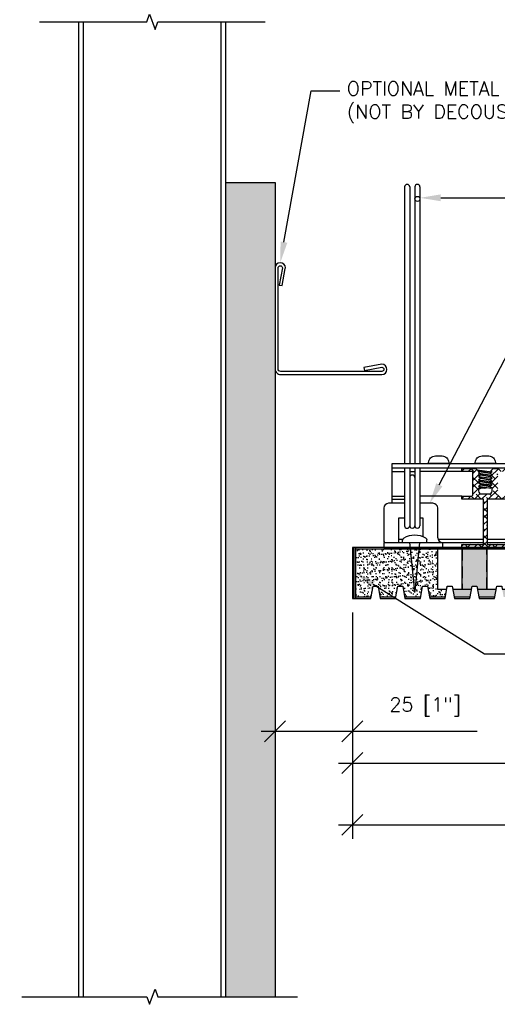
# Model space of a CAD drawing. Header units: millimetres. Extents: x 0 to 4899, y -1170 to 2118.
# Tile 11 of 18: x 890 to 1045, y 799 to 1117. Entities that reach past the tile are written whole.
import ezdxf
from ezdxf import colors
from ezdxf.entities.mleader import LeaderData, LeaderLine
from ezdxf.math import Vec2, Vec3

# ---------------------------------------------------------------- set-up
doc = ezdxf.new("R2010")
doc.units = ezdxf.units.MM
doc.header["$LTSCALE"] = 15
doc.header["$MEASUREMENT"] = 0
doc.linetypes.add('HIDDEN', pattern=[0.375, 0.25, -0.125])
for name, color, linetype in [('1-ARCH', 1, 'Continuous'), ('1-DIM', 4, 'Continuous'), ('1-MOUNT', 155, 'Continuous'), ('1-PANEL', 6, 'Continuous'), ('1-TEXT', 2, 'Continuous')]:
    doc.layers.add(name, color=color, linetype=linetype)
doc.styles.add('TEXT', font='romans.shx')
doc.dimstyles.new('ALT DIM 1-2', dxfattribs={"dimscale": 2.25, "dimtxt": 2, "dimasz": 3, "dimexe": 2, "dimexo": 2, "dimgap": 2, "dimtad": 1, "dimdec": 0, "dimzin": 3, "dimdsep": 46, "dimtxsty": 'TEXT', "dimblk": 'OBLIQUE', "dimcen": 2, "dimdle": 2, "dimclrd": 256, "dimclre": 4, "dimclrt": 2, "dimazin": 0, "dimtfac": 1, "dimtdec": 0, "dimtmove": 0, "dimatfit": 3, "dimfxl": 0, "dimfrac": 2, "dimtolj": 1, "dimtzin": 0, "dimlwd": -1, "dimlwe": -1, "dimarcsym": 0})
doc.dimstyles.new('WDIM 1-2', dxfattribs={"dimscale": 2.25, "dimtxt": 2, "dimasz": 3, "dimexe": 2, "dimexo": 2, "dimgap": 1.6, "dimtad": 1, "dimdec": 1, "dimzin": 3, "dimdsep": 46, "dimtxsty": 'TEXT', "dimblk": 'OBLIQUE', "dimcen": 2, "dimdle": 2, "dimclrd": 256, "dimclre": 4, "dimclrt": 2, "dimazin": 0, "dimtfac": 1, "dimtdec": 1, "dimtmove": 0, "dimatfit": 3, "dimfxl": 0, "dimfrac": 2, "dimtolj": 1, "dimtzin": 0, "dimlwd": -1, "dimlwe": -1, "dimarcsym": 0})
pattern_1 = [(37.5, (-2125.8431, 1500.0921), (-0.06299336, 1.9268238), [0, -1.52, 0, -1.7, 0, -1.625]), (7.5, (-2125.843, 1500.0921), (1.7697767, 2.822146), [0, -0.82, 0, -1.37, 0, -0.525]), (327.5, (-2127.0731, 1500.0921), (3.1141419, 0.00565905), [0, -0.5, 0, -1.8, 0, -2.35]), (317.5, (-2127.073, 1500.0921), (3.0061266, 0.8776756), [0, -0.25, 0, -1.18, 0, -1.35])]

# ---------------------------------------------------------------- blocks, each defined once
blk = doc.blocks.new('_OBLIQUE')
at = {"color": 0, "linetype": 'ByBlock'}
blk.add_line((-0.5, -0.5), (0.5, 0.5), dxfattribs=at)
blk = doc.blocks.new('*D233')
at = {"layer": '1-DIM', "color": 4, "transparency": 16777216}
for p, q in [((997.65, 916.8), (997.65, 872.18)), ((1288.75, 916.8), (1288.75, 872.18))]:
    blk.add_line(p, q, dxfattribs=at)
at = {"layer": '1-DIM', "transparency": 16777216}
blk.add_line((993.15, 876.68), (1282, 876.68), dxfattribs=at)
blk.add_solid([(1282, 877.81), (1282, 875.56), (1288.75, 876.68)], dxfattribs=at)
at = {"layer": 'DEFPOINTS', "color": 0, "transparency": 16777216}
for p in [(997.65, 921.3), (1288.75, 921.3), (1288.75, 876.68)]:
    blk.add_point(p, dxfattribs=at)
at = {"layer": '1-DIM', "transparency": 16777216, "xscale": 6.75, "yscale": 6.75, "zscale": 6.75, "rotation": 180}
blk.add_blockref('_OBLIQUE', (997.65, 876.68), dxfattribs=at)
at = {"layer": '1-DIM', "color": 2, "transparency": 16777216, "insert": (1139.83, 882.53), "char_height": 4.5, "attachment_point": 5, "style": 'TEXT', "bg_fill": 3, "box_fill_scale": 1.25, "bg_fill_color": 256, "bg_fill_true_color": 13158600, "bg_fill_transparency": 0}
blk.add_mtext('\\A1;PANEL WIDTH', dxfattribs=at)
blk = doc.blocks.new('*D234')
at = {"layer": '1-DIM', "color": 4, "transparency": 16777216}
for p, q in [((997.65, 925.42), (997.65, 852.18)), ((1288.66, 904.01), (1288.66, 852.18))]:
    blk.add_line(p, q, dxfattribs=at)
at = {"layer": '1-DIM', "transparency": 16777216}
blk.add_line((993.15, 856.68), (1281.91, 856.68), dxfattribs=at)
blk.add_solid([(1281.91, 857.81), (1281.91, 855.56), (1288.66, 856.68)], dxfattribs=at)
at = {"layer": 'DEFPOINTS', "color": 0, "transparency": 16777216}
for p in [(997.65, 929.92), (1288.66, 908.51), (1288.66, 856.68)]:
    blk.add_point(p, dxfattribs=at)
at = {"layer": '1-DIM', "transparency": 16777216, "xscale": 6.75, "yscale": 6.75, "zscale": 6.75, "rotation": 180}
blk.add_blockref('_OBLIQUE', (997.65, 856.68), dxfattribs=at)
at = {"layer": '1-DIM', "color": 2, "transparency": 16777216, "insert": (1139.78, 862.53), "char_height": 4.5, "attachment_point": 5, "style": 'TEXT', "bg_fill": 3, "box_fill_scale": 1.25, "bg_fill_color": 256, "bg_fill_true_color": 13158600, "bg_fill_transparency": 0}
blk.add_mtext('\\A1;PANEL MODULE', dxfattribs=at)
blk = doc.blocks.new('*X93')
at = {"color": 0}
for p, q in [((753.81, 466.54), (754.7, 467.44)), ((754.62, 467.35), (754.53, 467.44)), ((755.89, 466.42), (756.91, 467.44)), ((757.93, 466.25), (756.74, 467.44)), ((757.44, 465.76), (758.73, 467.05)), ((757.44, 463.55), (759.55, 465.66)), ((763.04, 464.73), (765.75, 467.44)), ((764.56, 464.04), (763.41, 465.19)), ((765.44, 465.37), (765.11, 465.7)), ((766.59, 466.42), (765.57, 467.44)), ((766.94, 466.42), (767.96, 467.44)), ((768.8, 466.42), (767.78, 467.44)), ((759.03, 462.93), (757.44, 464.53)), ((757.44, 461.34), (759.61, 463.51)), ((759.27, 460.49), (757.44, 462.32)), ((759.84, 464.34), (759.64, 464.54)), ((763.06, 462.54), (765.44, 464.92)), ((765.44, 460.95), (763.36, 463.03)), ((763.61, 460.88), (765.44, 462.71)), ((757.44, 459.13), (759.66, 461.35)), ((757.96, 457.44), (759.79, 459.27)), ((760.11, 457.44), (758.48, 459.07)), ((760.17, 457.44), (761.87, 459.14)), ((762.38, 457.44), (765.44, 460.5)), ((763.45, 458.51), (762.81, 459.16)), ((766.74, 457.44), (764.01, 460.17)), ((753.81, 457.7), (754.56, 458.46)), ((755.75, 457.44), (756.77, 458.46)), ((757.9, 457.44), (756.88, 458.46)), ((760.81, 455.87), (762.08, 457.14)), ((761.24, 456.3), (760.81, 456.74)), ((762.32, 457.44), (761.8, 457.96)), ((764.59, 457.44), (765.68, 458.53)), ((766.8, 457.44), (767.82, 458.46)), ((768.95, 457.44), (767.93, 458.46)), ((769.01, 457.44), (769.08, 457.51)), ((760.81, 453.66), (762.08, 454.93)), ((762.08, 453.26), (760.81, 454.53)), ((760.81, 451.45), (762.08, 452.72)), ((762.08, 451.05), (760.81, 452.32)), ((760.81, 449.24), (762.08, 450.51)), ((762.08, 448.84), (761.8, 449.12)), ((760.81, 447.03), (762.08, 448.3)), ((761.24, 447.47), (760.81, 447.9)), ((760.81, 444.82), (762.08, 446.09)), ((753.81, 442.24), (754.43, 442.86)), ((755.62, 441.84), (756.64, 442.86)), ((757.83, 441.84), (758.85, 442.86)), ((760.14, 441.94), (759.22, 442.86)), ((760.04, 441.84), (762.08, 443.88)), ((762.08, 444.43), (760.81, 445.7)), ((762.45, 441.84), (760.81, 443.49)), ((762.25, 441.84), (763.27, 442.86)), ((764.46, 441.84), (765.48, 442.86)), ((766.67, 441.84), (767.69, 442.86)), ((768.98, 441.94), (768.06, 442.86)), ((755.82, 441.84), (755.17, 442.49)), ((764.66, 441.84), (764.01, 442.49)), ((768.88, 441.84), (769.08, 442.04))]:
    blk.add_line(p, q, dxfattribs=at)
blk = doc.blocks.new('*D245')
at = {"layer": '1-DIM', "color": 4, "transparency": 16777216}
blk.add_line((972.65, 896.67), (972.65, 882.47), dxfattribs=at)
at = {"layer": '1-DIM', "transparency": 16777216}
for p, q in [((968.15, 886.97), (997.65, 886.97)), ((997.65, 886.97), (1038.04, 886.97))]:
    blk.add_line(p, q, dxfattribs=at)
at = {"layer": 'DEFPOINTS', "color": 0, "transparency": 16777216}
for p in [(972.65, 901.17), (997.65, 886.97), (997.65, 886.97)]:
    blk.add_point(p, dxfattribs=at)
at = {"layer": '1-DIM', "transparency": 16777216, "xscale": 6.75, "yscale": 6.75, "zscale": 6.75, "rotation": 180}
blk.add_blockref('_OBLIQUE', (972.65, 886.97), dxfattribs=at)
at = {"layer": '1-DIM', "transparency": 16777216, "xscale": 6.75, "yscale": 6.75, "zscale": 6.75}
blk.add_blockref('_OBLIQUE', (997.65, 886.97), dxfattribs=at)
at = {"layer": '1-DIM', "color": 2, "transparency": 16777216, "insert": (1021.22, 894.9), "char_height": 4.5, "attachment_point": 5, "style": 'TEXT'}
blk.add_mtext('\\A1;25 [1"]', dxfattribs=at)

msp = doc.modelspace()

# ---------------------------------------------------------------- hatches: boundary and pattern name
at = {"layer": '1-ARCH'}
h = msp.add_hatch(dxfattribs=at)
h.set_pattern_fill('AR-SAND', color=8, scale=2.032, style=0)
h.set_pattern_definition([(37.5, (-4889.1164, -89173.72), (-0.1280025, 3.9153059), [0, -3.08864, 0, -3.4544, 0, -3.302]), (7.5, (-4889.1164, -89173.72), (3.59618627, 5.7346008), [0, -1.66624, 0, -2.78384, 0, -1.0668]), (327.5, (-4891.6158, -89173.72), (6.32793626, 0.0114992), [0, -1.016, 0, -3.6576, 0, -4.7752]), (317.5, (-4891.616, -89173.72), (6.10844926, 1.78343675), [0, -0.508, 0, -2.39776, 0, -2.7432])])
h.paths.add_polyline_path([(956.78, 1064.46), (972.65, 1064.46), (972.65, 801.09), (956.78, 801.09)])

# ---------------------------------------------------------------- linework, layer by layer
at = {"layer": '1-ARCH', "color": 8}
for p, q in [((909.15, 801.09), (909.15, 1116.5)), ((910.74, 801.09), (910.74, 1116.5)), ((955.19, 801.09), (955.19, 1116.5)), ((956.78, 898.36), (956.78, 1116.5))]:
    msp.add_line(p, q, dxfattribs=at)
at = {"layer": '1-ARCH'}
for p, q in [((956.78, 1064.46), (972.65, 1064.46)), ((956.78, 801.09), (956.78, 1064.46)), ((972.65, 1064.46), (972.65, 801.09))]:
    msp.add_line(p, q, dxfattribs=at)
msp.add_lwpolyline([(1001.56, 1003.66), (1007.14, 1004.73, -1), (1007.14, 1003.36), (974.47, 1003.36, -0.414214), (973.64, 1004.18), (973.64, 1036.89, -1), (975.01, 1036.89), (973.95, 1031.31), (974.9, 1031.13), (975.96, 1036.71), (976, 1036.89, 1), (972.65, 1036.89), (972.65, 1004.18, 0.414214), (974.47, 1002.37), (1007.14, 1002.37, 1), (1007.14, 1005.72), (1001.37, 1004.62)], format="xyb", close=True, dxfattribs=at)
at = {"layer": '1-DIM'}
for points in [[(896.45, 1116.5), (931.18, 1116.5), (932.07, 1118.95), (933.86, 1114.04), (934.75, 1116.5), (969.48, 1116.5)], [(890.74, 801.09), (931.18, 801.09), (932.07, 798.63), (933.86, 803.54), (934.75, 801.09), (979.87, 801.09)]]:
    msp.add_lwpolyline(points, dxfattribs=at)
at = {"layer": '1-MOUNT'}
for p, q in [((1014.52, 1063.15), (1014.52, 973.62)), ((1016.18, 1063.15), (1016.18, 973.62)), ((1017.84, 1063.15), (1017.84, 973.62)), ((1019.5, 1063.15), (1019.5, 973.62)), ((1010.49, 960.72), (1010.49, 972.04)), ((1014.52, 972.04), (1014.52, 953.46)), ((1016.18, 972.04), (1016.18, 953.46)), ((1017.84, 972.04), (1017.84, 953.46)), ((1019.5, 972.04), (1019.5, 953.46)), ((1038, 971.56), (1042.74, 970.91)), ((1010.49, 971.01), (1014.52, 971.01)), ((1016.18, 971.02), (1017.84, 971.02)), ((1033.02, 971.01), (1019.5, 971.01)), ((1038.29, 971.23), (1042.25, 970.57)), ((1038.48, 970.44), (1042.74, 969.85)), ((1038.48, 969.38), (1042.74, 968.8)), ((1042.25, 970.31), (1038.56, 970.92)), ((1039.05, 970.04), (1042.25, 969.51)), ((1042.25, 969.25), (1039.05, 969.78)), ((1039.05, 968.98), (1042.25, 968.46)), ((1042.25, 968.19), (1039.05, 968.72)), ((1038.48, 968.32), (1042.74, 967.74)), ((1038.48, 967.26), (1042.74, 966.68)), ((1038.48, 966.21), (1042.43, 965.66)), ((1039.05, 967.93), (1042.25, 967.4)), ((1042.25, 967.13), (1039.05, 967.66)), ((1039.05, 966.87), (1042.25, 966.34)), ((1042.25, 966.07), (1039.05, 966.6)), ((1039.05, 965.81), (1040.37, 965.59)), ((1042.82, 965.68), (1039.05, 965.54)), ((1010.49, 963.05), (1014.52, 963.05)), ((1010.49, 962.03), (1014.52, 962.03)), ((1033.02, 963.05), (1019.5, 963.05)), ((1288.66, 962.03), (1041.29, 962.03)), ((1007.8, 959.12), (1007.8, 948.81)), ((1014.52, 960.71), (1009.38, 960.71)), ((1023.67, 960.71), (1019.5, 960.71)), ((1025.26, 949.6), (1025.26, 959.12)), ((1014.52, 955.95), (1012.56, 955.95)), ((1012.56, 955.95), (1012.56, 948.01)), ((1020.5, 955.95), (1019.5, 955.95)), ((1020.5, 949.87), (1020.5, 955.95)), ((1007.8, 948.01), (1007.8, 946.42)), ((1007.8, 948.01), (1026.85, 948.01)), ((1007.8, 946.42), (1288.66, 946.42)), ((1010.49, 948.02), (1040.02, 948.02)), ((1013.89, 949.04), (1012.56, 949.04)), ((1013.84, 948.01), (1013.84, 948.76)), ((1017.81, 932.14), (1016.22, 948.01)), ((1019.4, 948.01), (1017.81, 932.14)), ((1021.78, 948.01), (1021.78, 948.76)), ((1040.02, 949.04), (1025.36, 949.04)), ((1026.85, 946.42), (1026.85, 948.01)), ((1288.66, 949.04), (1041.29, 949.04)), ((1041.29, 948.02), (1288.66, 948.02))]:
    msp.add_line(p, q, dxfattribs=at)
at = {"layer": '1-MOUNT', "flags": 128}
for points in [[(1022.32, 973.62), (1022.32, 973.89, -0.414214), (1024.49, 976.06), (1026.65, 976.06, -0.414214), (1028.82, 973.89), (1028.82, 973.62)], [(1037.4, 973.62), (1037.4, 973.89, -0.414214), (1039.57, 976.06), (1041.74, 976.06, -0.414214), (1043.91, 973.89), (1043.91, 973.62)]]:
    msp.add_lwpolyline(points, format="xyb", close=True, dxfattribs=at)
msp.add_lwpolyline([(1010.49, 972.04), (1010.49, 973.62), (1070.81, 973.62), (1070.81, 972.04)], close=True, dxfattribs=at)
msp.add_lwpolyline([(1048.29, 946.42), (1033.02, 946.42), (1033.02, 947.44), (1040.02, 947.44), (1040.02, 962.03), (1033.02, 962.03), (1033.02, 963.05), (1036.15, 963.05, 0.414214), (1036.65, 963.55), (1036.65, 970.51, 0.414214), (1036.15, 971.01), (1033.02, 971.01), (1033.02, 972.03), (1036.65, 972.03), (1037.6, 972.03), (1038.81, 970.63), (1038.48, 970.44), (1039.05, 970.04), (1039.05, 969.78), (1038.48, 969.38), (1039.05, 968.99), (1039.05, 968.72), (1038.48, 968.32), (1039.05, 967.93), (1039.05, 967.66), (1038.48, 967.27), (1039.05, 966.87), (1039.05, 966.6), (1038.48, 966.21), (1039.05, 965.81), (1039.05, 965.55), (1038.48, 965.15), (1038.48, 964.73, 0.414214), (1039.48, 963.73), (1041.82, 963.73, 0.414214), (1042.82, 964.73), (1042.82, 965.68), (1042.25, 966.07), (1042.25, 966.34), (1042.82, 966.74), (1042.25, 967.13), (1042.25, 967.4), (1042.82, 967.79), (1042.25, 968.19), (1042.25, 968.46), (1042.82, 968.85), (1042.25, 969.25), (1042.25, 969.51), (1042.82, 969.91), (1042.25, 970.31), (1042.25, 970.57), (1042.82, 970.97), (1042.43, 971.2), (1043.18, 972.03), (1044.65, 972.03)], format="xyb", dxfattribs=at)
msp.add_lwpolyline([(1048.29, 962.03), (1041.29, 962.03), (1041.29, 947.44), (1048.29, 947.44)], dxfattribs=at)
at = {"layer": '1-MOUNT'}
msp.add_circle((1018.67, 1059.19), 0.829, dxfattribs=at)
for centre, radius, start, end in [((1015.35, 1063.07), 0.833, 5.4532, 174.5468), ((1018.67, 1063.07), 0.833, 5.4532, 174.5468), ((1017.01, 969.02), 0.829, 0, 180), ((1009.38, 959.12), 1.59, 90, 180), ((1023.67, 959.12), 1.59, 0, 90), ((1015.35, 953.46), 0.829, 180, 0), ((1017.01, 953.46), 0.829, 179.9992, 0.0008), ((1018.67, 953.46), 0.829, 179.9989, 0.0011), ((1014.64, 948.76), 0.794, 119.6596, 180), ((1017.81, 943.18), 7.21, 60.3404, 119.6596), ((1020.99, 948.76), 0.794, 0, 60.3404), ((1026.85, 949.6), 1.59, 180, 270), ((1009.38, 948.81), 1.59, 180, 210)]:
    msp.add_arc(centre, radius, start, end, dxfattribs=at)
at = {"layer": '1-PANEL'}
for points in [[(1288.66, 945.92), (998.65, 945.92)], [(1025.16, 945.92), (1025.16, 932.92), (1028.17, 932.92), (1028.35, 933.92), (1029.95, 933.92), (1030.12, 932.92), (1033.16, 932.92), (1033.16, 945.92)], [(1041.16, 945.92), (1041.16, 932.92), (1044.17, 932.92), (1044.35, 933.92), (1045.95, 933.92), (1046.12, 932.92), (1049.16, 932.92), (1049.16, 945.92)]]:
    msp.add_lwpolyline(points, dxfattribs=at)
at = {"layer": '1-PANEL', "linetype": 'HIDDEN'}
msp.add_lwpolyline([(1033.16, 945.92), (1033.16, 932.92), (1036.17, 932.92), (1036.35, 933.92), (1037.95, 933.92), (1038.12, 932.92), (1041.16, 932.92), (1041.16, 945.92)], dxfattribs=at)

# ---------------------------------------------------------------- block references
at = {"layer": '1-MOUNT', "color": 1, "xscale": 1.000125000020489, "yscale": 1.000125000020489, "zscale": 1.000125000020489}
msp.add_blockref('*X93', (279.12, 504.53), dxfattribs=at)

# ---------------------------------------------------------------- dimensions: what is measured, and where the dimension line sits
at = {"layer": '1-DIM'}
dim = msp.add_linear_dim(base=(1288.75, 876.68), p1=(997.65, 921.3), p2=(1288.75, 921.3), text='PANEL WIDTH', dimstyle='WDIM 1-2', override={"dimblk1": 'OBLIQUE', "dimsah": 1}, dxfattribs=at)
dim.commit()
dim.dimension.update_dxf_attribs({"geometry": '*D233', "text_midpoint": (1139.83, 882.53)})

# ---------------------------------------------------------------- leaders
at = {"layer": '1-TEXT'}
ml = msp.add_multileader_mtext('Standard', dxfattribs=at)
ml.set_content('OPTIONAL METAL ANGLE PAINTED BLACK\\P(NOT BY DECOUSTICS)', color=256, style='TEXT')
ml.set_leader_properties(color=4, linetype='ByLayer', lineweight=-1)
ml.build(insert=Vec2(0, 0))
ml.multileader.update_dxf_attribs({"dogleg_length": 0.36, "arrow_head_size": 6.75, "scale": 2.25})
ctx = ml.context
ctx.base_point, ctx.scale, ctx.char_height, ctx.arrow_head_size, ctx.landing_gap_size, ctx.plane_origin = Vec3(993.62, 1094.17), 2.25, 4.5, 6.75, 2.25, Vec3(837.33, 1076.23)
notes = []
notes.append((ctx, [(0, (1, 1, 0), (984.31, 1094.17), (1, 0), 9.32, [(0, [(974.33, 1038.57)], 0, [])])]))
ctx.mtext.insert, ctx.mtext.width, ctx.mtext.flow_direction = Vec3(995.87, 1097.17), 78.3619, 5
ml = msp.add_multileader_mtext('Standard', dxfattribs=at)
ml.set_content('RETAINING SPRING', color=256, style='TEXT')
ml.set_leader_properties(color=4, linetype='ByLayer', lineweight=-1)
ml.build(insert=Vec2(0, 0))
ml.multileader.update_dxf_attribs({"dogleg_length": 0.36, "arrow_head_size": 6.75, "scale": 2.25})
ctx = ml.context
ctx.base_point, ctx.scale, ctx.char_height, ctx.arrow_head_size, ctx.landing_gap_size, ctx.plane_origin = Vec3(1086.96, 1059.55), 2.25, 4.5, 6.75, 2.25, Vec3(1071.64, 1063.72)
notes.append((ctx, [(0, (1, 1, 0), (1077.64, 1059.55), (1, 0), 9.32, [(0, [(1019.5, 1059.55)], 0, [])])]))
ctx.mtext.insert, ctx.mtext.width, ctx.mtext.flow_direction = Vec3(1089.21, 1061.8), 66.0364, 5
ml = msp.add_multileader_mtext('Standard', dxfattribs=at)
ml.set_content('FACTORY SUPPLIED SPRING RETAINERS SECURED TO FRAME SITE INSTALLED', color=256, style='TEXT')
ml.set_leader_properties(color=4, linetype='ByLayer', lineweight=-1)
ml.build(insert=Vec2(0, 0))
ml.multileader.update_dxf_attribs({"dogleg_length": 0.36, "arrow_head_size": 6.75, "scale": 2.25})
ctx = ml.context
ctx.base_point, ctx.scale, ctx.char_height, ctx.arrow_head_size, ctx.landing_gap_size, ctx.plane_origin = Vec3(1086.96, 1045.42), 2.25, 4.5, 6.75, 2.25, Vec3(1138.34, 1060.72)
notes.append((ctx, [(0, (1, 1, 0), (1066.72, 1045.42), (1, 0), 20.24, [(0, [(1022.64, 960.71)], 0, [])])]))
ctx.mtext.insert, ctx.mtext.width, ctx.mtext.flow_direction = Vec3(1089.21, 1047.67), 94.4426, 5
ml = msp.add_multileader_mtext('Standard', dxfattribs=at)
ml.set_content('FACTORY SUPPLIED SPRING RETAINERS SECURED TO FRAME SITE INSTALLED', color=256, style='TEXT')
ml.set_leader_properties(color=4, linetype='ByLayer', lineweight=-1)
ml.build(insert=Vec2(0, 0))
ml.multileader.update_dxf_attribs({"dogleg_length": 0.36, "arrow_head_size": 6.75, "scale": 2.25})
ctx = ml.context
ctx.base_point, ctx.scale, ctx.char_height, ctx.arrow_head_size, ctx.landing_gap_size, ctx.plane_origin = Vec3(679.87, 1018.31), 2.25, 4.5, 6.75, 2.25, Vec3(731.26, 1033.62)
notes.append((ctx, [(0, (1, 1, 0), (636.2, 1018.31), (1, 0), 43.68, [(0, [(636.2, 948.04)], 0, [])])]))
ctx.mtext.insert, ctx.mtext.width, ctx.mtext.flow_direction = Vec3(682.12, 1020.56), 94.4426, 5
for ctx, leaders in notes:
    for number, flags, end, landing, length, lines in leaders:
        leader = LeaderData()
        leader.index, (leader.has_last_leader_line, leader.has_dogleg_vector, leader.attachment_direction) = number, flags
        leader.last_leader_point, leader.dogleg_vector, leader.dogleg_length = Vec3(end), Vec3(landing), length
        for number, points, colour, breaks in lines:
            line = LeaderLine()
            line.index, line.vertices, line.color, line.breaks = number, Vec3.list(points), colors.encode_raw_color(colour), breaks
            leader.lines.append(line)
        ctx.leaders.append(leader)

# ---------------------------------------------------------------- next in the draw order: dimensions: what is measured, and where the dimension line sits
at = {"layer": '1-DIM'}
dim = msp.add_linear_dim(base=(1288.66, 856.68), p1=(997.65, 929.92), p2=(1288.66, 908.51), text='PANEL MODULE', dimstyle='WDIM 1-2', override={"dimblk1": 'OBLIQUE', "dimsah": 1}, dxfattribs=at)
dim.commit()
dim.dimension.update_dxf_attribs({"geometry": '*D234', "text_midpoint": (1139.78, 862.53)})

# ---------------------------------------------------------------- next in the draw order: hatches: boundary and pattern name
at = {"layer": '1-PANEL'}
h = msp.add_hatch(dxfattribs=at)
h.set_pattern_fill('AR-SAND', color=8)
h.set_pattern_definition(pattern_1)
h.paths.add_polyline_path([(1012.35, 933.92), (1013.95, 933.92), (1014.56, 930.42), (1019.73, 930.42), (1020.35, 933.92), (1021.95, 933.92), (1022.56, 930.42), (1027.73, 930.42), (1028.17, 932.92), (1025.16, 932.92), (1025.16, 945.92), (998.65, 945.92), (998.65, 930.42), (1003.73, 930.42), (1004.35, 933.92), (1005.95, 933.92), (1006.56, 930.42), (1011.73, 930.42)])
h = msp.add_hatch(dxfattribs=at)
h.set_pattern_fill('AR-SAND', color=8)
h.set_pattern_definition(pattern_1)
h.paths.add_polyline_path([(1041.16, 945.92), (1033.16, 945.92), (1033.16, 932.92), (1036.17, 932.92), (1036.35, 933.92), (1037.95, 933.92), (1038.12, 932.92), (1041.16, 932.92)])
h.paths.add_polyline_path([(1057.16, 945.92), (1049.16, 945.92), (1049.16, 932.92), (1052.17, 932.92), (1052.35, 933.92), (1053.95, 933.92), (1054.12, 932.92), (1057.16, 932.92)])
h.paths.add_polyline_path([(1073.16, 945.92), (1065.16, 945.92), (1065.16, 932.92), (1068.17, 932.92), (1068.35, 933.92), (1069.95, 933.92), (1070.12, 932.92), (1073.16, 932.92)])
h.paths.add_polyline_path([(1089.16, 945.92), (1081.16, 945.92), (1081.16, 932.92), (1084.17, 932.92), (1084.35, 933.92), (1085.95, 933.92), (1086.12, 932.92), (1089.16, 932.92)])
h.paths.add_polyline_path([(1105.16, 945.92), (1097.16, 945.92), (1097.16, 932.92), (1100.17, 932.92), (1100.35, 933.92), (1101.95, 933.92), (1102.12, 932.92), (1105.16, 932.92)])
h.paths.add_polyline_path([(1121.16, 945.92), (1113.16, 945.92), (1113.16, 932.92), (1116.17, 932.92), (1116.35, 933.92), (1117.95, 933.92), (1118.12, 932.92), (1121.16, 932.92)])
h.paths.add_polyline_path([(1137.16, 945.92), (1129.16, 945.92), (1129.16, 932.92), (1132.17, 932.92), (1132.35, 933.92), (1133.95, 933.92), (1134.12, 932.92), (1137.16, 932.92)])
h.paths.add_polyline_path([(1132.17, 932.92), (1129.16, 932.92), (1126.12, 932.92), (1126.56, 930.42), (1131.73, 930.42)])
h.paths.add_polyline_path([(1124.17, 932.92), (1121.16, 932.92), (1118.12, 932.92), (1118.56, 930.42), (1123.73, 930.42)])
h.paths.add_polyline_path([(1116.17, 932.92), (1113.16, 932.92), (1110.12, 932.92), (1110.56, 930.42), (1115.73, 930.42)])
h.paths.add_polyline_path([(1108.17, 932.92), (1105.16, 932.92), (1102.12, 932.92), (1102.56, 930.42), (1107.73, 930.42)])
h.paths.add_polyline_path([(1100.17, 932.92), (1097.16, 932.92), (1094.12, 932.92), (1094.56, 930.42), (1099.73, 930.42)])
h.paths.add_polyline_path([(1092.17, 932.92), (1089.16, 932.92), (1086.12, 932.92), (1086.56, 930.42), (1091.73, 930.42)])
h.paths.add_polyline_path([(1084.17, 932.92), (1081.16, 932.92), (1078.12, 932.92), (1078.56, 930.42), (1083.73, 930.42)])
h.paths.add_polyline_path([(1076.17, 932.92), (1073.16, 932.92), (1070.12, 932.92), (1070.56, 930.42), (1075.73, 930.42)])
h.paths.add_polyline_path([(1068.17, 932.92), (1065.16, 932.92), (1062.12, 932.92), (1062.56, 930.42), (1067.73, 930.42)])
h.paths.add_polyline_path([(1060.17, 932.92), (1057.16, 932.92), (1054.12, 932.92), (1054.56, 930.42), (1059.73, 930.42)])
h.paths.add_polyline_path([(1052.17, 932.92), (1049.16, 932.92), (1046.12, 932.92), (1046.56, 930.42), (1051.73, 930.42)])
h.paths.add_polyline_path([(1044.17, 932.92), (1041.16, 932.92), (1038.12, 932.92), (1038.56, 930.42), (1043.73, 930.42)])
h.paths.add_polyline_path([(1036.17, 932.92), (1033.16, 932.92), (1030.12, 932.92), (1030.56, 930.42), (1035.73, 930.42)])

# ---------------------------------------------------------------- next in the draw order: linework, layer by layer
at = {"layer": '1-PANEL', "color": 8}
msp.add_line((998.15, 946.42), (998.15, 929.92), dxfattribs=at)
at = {"layer": '1-PANEL'}
msp.add_line((998.65, 946.42), (998.65, 929.92), dxfattribs=at)
for points in [[(1288.66, 946.42), (997.65, 946.42), (997.65, 929.92), (1003.64, 929.92), (1004.35, 933.92), (1005.95, 933.92), (1006.65, 929.92), (1011.64, 929.92), (1012.35, 933.92), (1013.95, 933.92), (1014.65, 929.92), (1019.64, 929.92), (1020.35, 933.92), (1021.95, 933.92), (1022.65, 929.92), (1027.64, 929.92), (1028.35, 933.92), (1029.95, 933.92), (1030.65, 929.92), (1035.64, 929.92), (1036.35, 933.92), (1037.95, 933.92), (1038.65, 929.92), (1043.64, 929.92), (1044.35, 933.92), (1045.95, 933.92)], [(998.65, 930.42), (1003.73, 930.42)], [(1006.56, 930.42), (1011.73, 930.42)], [(1014.56, 930.42), (1019.73, 930.42)], [(1022.56, 930.42), (1027.73, 930.42)], [(1030.56, 930.42), (1035.73, 930.42)], [(1038.56, 930.42), (1043.73, 930.42)]]:
    msp.add_lwpolyline(points, dxfattribs=at)

# ---------------------------------------------------------------- next in the draw order: dimensions: what is measured, and where the dimension line sits
at = {"layer": '1-DIM'}
dim = msp.add_linear_dim(base=(997.65, 886.97), p1=(972.65, 901.17), p2=(997.65, 886.97), dimstyle='ALT DIM 1-2', dxfattribs=at)
dim.commit()
dim.dimension.update_dxf_attribs({"geometry": '*D245', "text_midpoint": (1021.22, 894.9)})

# ---------------------------------------------------------------- next in the draw order: leaders
at = {"layer": '1-TEXT'}
ml = msp.add_multileader_mtext('Standard', dxfattribs=at)
ml.set_content('2mm THK. MATCHING EDGE BAND', color=256, style='TEXT')
ml.set_leader_properties(color=4, linetype='ByLayer', lineweight=-1)
ml.build(insert=Vec2(0, 0))
ml.multileader.update_dxf_attribs({"dogleg_length": 0.36, "arrow_head_size": 6.75, "scale": 2.25})
ctx = ml.context
ctx.base_point, ctx.scale, ctx.char_height, ctx.arrow_head_size, ctx.landing_gap_size, ctx.plane_origin = Vec3(1049.71, 912.04), 2.25, 4.5, 6.75, 2.25, Vec3(844.31, 944.86)
notes = []
notes.append((ctx, [(0, (1, 1, 0), (1040.39, 912.04), (1, 0), 9.32, [(0, [(998.65, 938.17)], 0, [])])]))
ctx.mtext.insert, ctx.mtext.width, ctx.mtext.flow_direction = Vec3(1051.96, 914.29), 92.5432, 5
for ctx, leaders in notes:
    for number, flags, end, landing, length, lines in leaders:
        leader = LeaderData()
        leader.index, (leader.has_last_leader_line, leader.has_dogleg_vector, leader.attachment_direction) = number, flags
        leader.last_leader_point, leader.dogleg_vector, leader.dogleg_length = Vec3(end), Vec3(landing), length
        for number, points, colour, breaks in lines:
            line = LeaderLine()
            line.index, line.vertices, line.color, line.breaks = number, Vec3.list(points), colors.encode_raw_color(colour), breaks
            leader.lines.append(line)
        ctx.leaders.append(leader)

doc.saveas('drawing.dxf')
